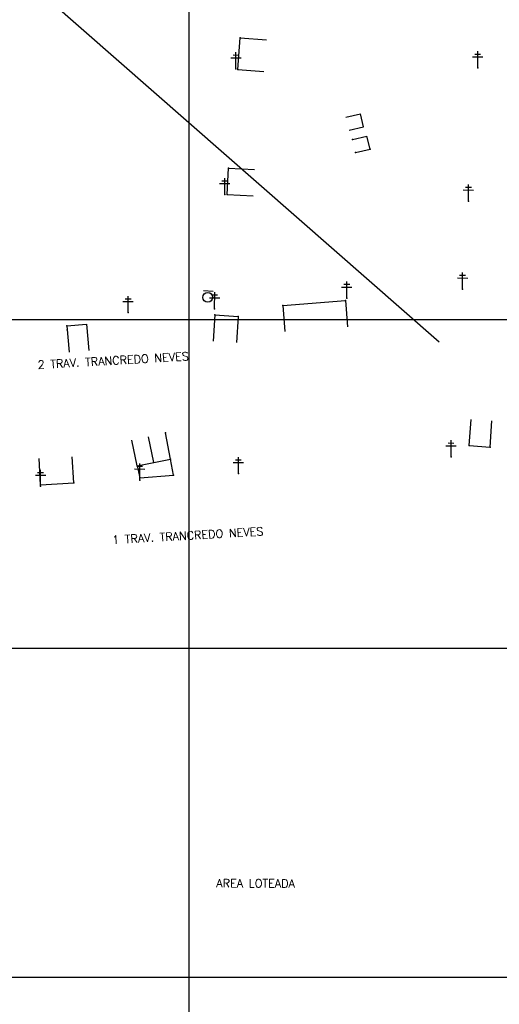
# Model space of a CAD drawing. Header units: millimetres. Extents: x 196436 to 199900, y 8705373 to 8708636.
# Tile 17 of 92: x 197548 to 197694, y 8706092 to 8706391. Entities that reach past the tile are written whole.
import ezdxf
from ezdxf.enums import TextEntityAlignment as Align

# ---------------------------------------------------------------- set-up
doc = ezdxf.new("R2010")
doc.units = ezdxf.units.MM
doc.header["$LTSCALE"] = 5
for name, color, linetype in [('CASA', 6, 'Continuous'), ('CERCA', 3, 'CERCA_LINE'), ('MALHA', 9, 'Continuous'), ('PL', 23, 'Continuous'), ('POSTE', 3, 'Continuous'), ('TXT_NRUA', 3, 'Continuous')]:
    doc.layers.add(name, color=color, linetype=linetype)
doc.styles.add('GEOSIS', font='ROMANS.SHX')
doc.linetypes.add('CERCA_LINE', pattern='A,0.5,-0.2,["X",Standard,S=0.1,R=0,X=-0.1,Y=-0.05],-0.25', length=0.95)

# ---------------------------------------------------------------- blocks, each defined once
blk = doc.blocks.new('PL')
at = {"layer": 'PL'}
blk.add_line((2.01, 1.49), (2.01, -1.49), dxfattribs=at)
blk.add_circle((0, 0), 1.49, dxfattribs=at)

msp = doc.modelspace()

# ---------------------------------------------------------------- linework, layer by layer
at = {"color": 1}
msp.add_line((197053.156, 8706839.353), (197676.105, 8706293.186), dxfattribs=at)
at = {"layer": 'CASA'}
for points in [[(197647.772, 8706361.594), (197652.175, 8706362.589)], [(197653.143, 8706358.619), (197652.175, 8706362.589)], [(197648.74, 8706357.623), (197653.143, 8706358.619)], [(197649.75, 8706354.762), (197654.153, 8706355.757)], [(197655.121, 8706351.786), (197654.153, 8706355.757)], [(197650.718, 8706350.791), (197655.121, 8706351.786)], [(197607.908, 8706301.402), (197607.391, 8706293.419)], [(197607.908, 8706301.402), (197614.999, 8706300.943)], [(197614.999, 8706300.943), (197614.481, 8706292.96)], [(197562.793, 8706298.047), (197568.769, 8706298.581)], [(197562.793, 8706298.047), (197563.505, 8706290.079)], [(197568.769, 8706298.581), (197569.481, 8706290.612)], [(197685.315, 8706261.63), (197685.858, 8706269.612)], [(197691.648, 8706261.199), (197692.191, 8706269.18)], [(197584.199, 8706255.446), (197582.589, 8706263.283)], [(197589.281, 8706256.491), (197587.671, 8706264.327)], [(197594.364, 8706257.535), (197592.832, 8706265.536)], [(197685.315, 8706261.63), (197691.648, 8706261.199)], [(197584.199, 8706255.446), (197594.364, 8706257.535)]]:
    msp.add_lwpolyline(points, dxfattribs=at)
for p in [(197649.751, 8706354.762, 701.189), (197650.719, 8706350.792, 701.221), (197655.122, 8706351.787, 701.36), (197607.908, 8706301.403, 703.039), (197614.999, 8706300.943, 703.009), (197562.794, 8706298.047, 703.339), (197562.888, 8706296.906, 703.34), (197592.832, 8706265.537, 703.518), (197685.315, 8706261.63, 701.073), (197691.648, 8706261.199, 701.378), (197594.365, 8706257.535, 703.565), (197584.199, 8706255.447, 703.738)]:
    msp.add_point(p, dxfattribs=at)
at = {"layer": 'CERCA'}
for points in [[(197614.83, 8706376.033), (197615.577, 8706385.695)], [(197615.577, 8706385.695), (197623.553, 8706385.078)], [(197614.83, 8706376.033), (197622.806, 8706375.417)], [(197611.592, 8706337.986), (197611.987, 8706345.987)], [(197611.987, 8706345.987), (197619.977, 8706345.593)], [(197611.592, 8706337.986), (197619.582, 8706337.592)], [(197628.549, 8706304.297), (197647.632, 8706305.769)], [(197647.632, 8706305.769), (197648.247, 8706297.793)], [(197628.549, 8706304.297), (197629.164, 8706296.321)], [(197554.816, 8706249.737), (197554.382, 8706257.725)], [(197564.909, 8706250.286), (197564.475, 8706258.274)], [(197584.199, 8706255.446), (197585.034, 8706251.838), (197595.239, 8706252.7), (197594.364, 8706257.535)], [(197554.816, 8706249.737), (197564.909, 8706250.286)]]:
    msp.add_lwpolyline(points, dxfattribs=at)
for p in [(197615.577, 8706385.695, 700.81), (197614.83, 8706376.034, 700.81), (197611.987, 8706345.988, 702.104), (197611.592, 8706337.987, 702.485), (197647.633, 8706305.769, 701.944), (197628.55, 8706304.298, 702.721), (197585.035, 8706251.838, 703.732), (197595.24, 8706252.7, 703.625), (197554.817, 8706249.737, 704.212), (197564.91, 8706250.286, 704.11)]:
    msp.add_point(p, dxfattribs=at)
at = {"layer": 'MALHA'}
for p, q in [((197600, 8708635.599), (197600, 8705384.785)), ((197600, 8708635.599), (197600, 8705384.785)), ((196441.61, 8706300), (199000, 8706300)), ((196441.61, 8706300), (199000, 8706300)), ((196441.61, 8706200), (199000, 8706200)), ((196441.61, 8706200), (199000, 8706200)), ((196441.61, 8706100), (199000, 8706100)), ((196441.61, 8706100), (199000, 8706100))]:
    msp.add_line(p, q, dxfattribs=at)
at = {"layer": 'POSTE'}
for p, q in [((197612.719, 8706379.628), (197615.869, 8706379.614)), ((197613.423, 8706380.465), (197615.173, 8706380.457)), ((197614.279, 8706376.261), (197614.301, 8706381.301)), ((197686.32, 8706379.9), (197689.47, 8706379.887)), ((197687.024, 8706380.737), (197688.774, 8706380.73)), ((197687.88, 8706376.534), (197687.902, 8706381.574)), ((197609.318, 8706341.35), (197612.468, 8706341.336)), ((197610.022, 8706342.187), (197611.772, 8706342.179)), ((197610.878, 8706337.983), (197610.9, 8706343.023)), ((197685.052, 8706336.032), (197685.074, 8706341.072)), ((197683.491, 8706339.399), (197686.641, 8706339.385)), ((197684.195, 8706340.236), (197685.945, 8706340.228)), ((197683.245, 8706309.264), (197683.267, 8706314.304)), ((197647.171, 8706310.722), (197648.921, 8706310.714)), ((197648.027, 8706306.518), (197648.049, 8706311.558)), ((197681.684, 8706312.631), (197684.834, 8706312.617)), ((197682.388, 8706313.468), (197684.138, 8706313.46)), ((197607.806, 8706303.276), (197607.828, 8706308.316)), ((197646.467, 8706309.885), (197649.617, 8706309.871)), ((197579.903, 8706305.475), (197583.053, 8706305.461)), ((197580.607, 8706306.312), (197582.357, 8706306.304)), ((197581.463, 8706302.108), (197581.485, 8706307.148)), ((197606.246, 8706306.643), (197609.396, 8706306.629)), ((197606.95, 8706307.479), (197608.7, 8706307.472)), ((197679.76, 8706258.237), (197679.782, 8706263.277)), ((197678.2, 8706261.604), (197681.35, 8706261.591)), ((197678.904, 8706262.441), (197680.654, 8706262.434)), ((197614.181, 8706257.318), (197615.931, 8706257.31)), ((197615.038, 8706253.114), (197615.06, 8706258.154)), ((197554.797, 8706249.261), (197554.819, 8706254.301)), ((197583.445, 8706254.534), (197586.595, 8706254.52)), ((197584.149, 8706255.371), (197585.899, 8706255.363)), ((197585.005, 8706251.167), (197585.027, 8706256.207)), ((197613.477, 8706256.481), (197616.627, 8706256.467)), ((197553.236, 8706252.628), (197556.386, 8706252.614)), ((197553.94, 8706253.465), (197555.69, 8706253.457))]:
    msp.add_line(p, q, dxfattribs=at)
for p in [(197614.28, 8706376.262, 700.843), (197687.881, 8706376.534, 698.365), (197610.879, 8706337.984, 702.487), (197685.052, 8706336.032, 699.065), (197683.245, 8706309.264, 699.51), (197648.028, 8706306.519, 701.933), (197581.464, 8706302.109, 703.256), (197607.807, 8706303.276, 703.074), (197679.761, 8706258.238, 700.427), (197585.006, 8706251.167, 703.732), (197615.038, 8706253.115, 703.353), (197554.797, 8706249.261, 704.261)]:
    msp.add_point(p, dxfattribs=at)

# ---------------------------------------------------------------- block references
at = {"layer": 'PL', "rotation": 85.82538741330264}
msp.add_blockref('PL', (197605.72, 8706306.732, 703.063), dxfattribs=at)

# ---------------------------------------------------------------- texts
at = {"layer": 'TXT_NRUA', "style": 'GEOSIS'}
for s, rotation, p in [('2 TRAV. TRANCREDO NEVES', 3.28294, (197554.06, 8706284.21)), ('1 TRAV. TRANCREDO NEVES', 3.28294, (197576.737, 8706230.969)), ('AREA LOTEADA', 359.749, (197608.312, 8706126.556)), ('AREA LOTEADA', 359.749, (197608.312, 8706126.556))]:
    msp.add_text(s, height=2.5, rotation=rotation, dxfattribs=at).set_placement(p, align=Align.BOTTOM_LEFT)

doc.saveas('drawing.dxf')
